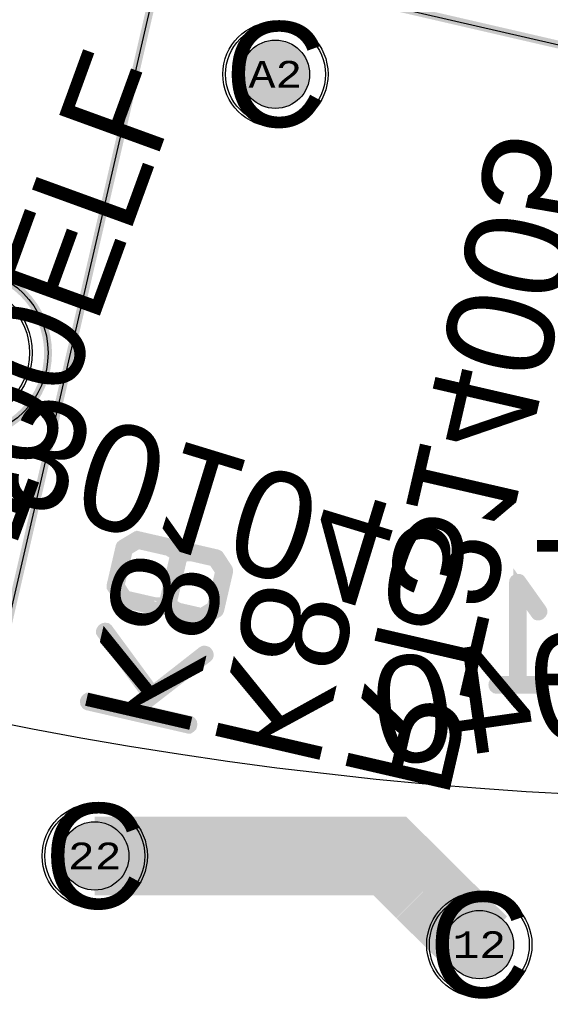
# Model space of a CAD drawing. Extents: x -125 to 125, y -186 to 125.
# Tile 34 of 112: x -14 to -4, y -79 to -60. Entities that reach past the tile are written whole.
import ezdxf
from ezdxf.enums import TextEntityAlignment as Align

# ---------------------------------------------------------------- set-up
doc = ezdxf.new("R2010")
doc.units = 0
doc.header["$MEASUREMENT"] = 0
for name, color, linetype in [('ASSEMBLY_OUTLINES_BTM', 191, 'CONTINUOUS'), ('ASSEMBLY_OUTLINES_TOP', 102, 'CONTINUOUS'), ('ASSEMBLY_PART_NUMBERS_BTM', 191, 'CONTINUOUS'), ('ASSEMBLY_PART_NUMBERS_TOP', 102, 'CONTINUOUS'), ('ASSEMBLY_REF_DES_BTM', 191, 'CONTINUOUS'), ('BOARD_OUTLINE', 10, 'CONTINUOUS'), ('DRILL_DRAWING', 21, 'CONTINUOUS'), ('GENERATED_SILKSCREEN_BTM', 255, 'CONTINUOUS'), ('MANUFACTURING_OUTLINES', 10, 'CONTINUOUS'), ('PART_HOLES_LAYER_BOTTOM', 30, 'CONTINUOUS'), ('PART_HOLES_LAYER_TOP', 30, 'CONTINUOUS'), ('PART_PADS_LAYER_BOTTOM', 230, 'CONTINUOUS'), ('PART_PADS_LAYER_TOP', 150, 'CONTINUOUS'), ('PIN_NUMBERS_BTM', 8, 'CONTINUOUS'), ('PIN_NUMBERS_TOP', 8, 'CONTINUOUS'), ('PLACEMENT_OUTLINES_BTM', 222, 'CONTINUOUS'), ('PLANE_DATA_LAYER_BOTTOM', 230, 'CONTINUOUS'), ('PLANE_SHAPES_LAYER_BOTTOM', 230, 'CONTINUOUS'), ('PLANE_SHAPES_LAYER_TOP', 150, 'CONTINUOUS'), ('ROUTE_BORDER', 151, 'CONTINUOUS'), ('SILKSCREEN_OUTLINES_BTM', 211, 'CONTINUOUS'), ('SILKSCREEN_REF_DES_BTM', 211, 'CONTINUOUS'), ('SOLDERMASK_PADS_BTM', 12, 'CONTINUOUS'), ('SOLDERMASK_PADS_TOP', 180, 'CONTINUOUS'), ('TRACES_LAYER_TOP', 150, 'CONTINUOUS')]:
    doc.layers.add(name, color=color, linetype=linetype)
doc.styles.add('COURIER_NEW', font='cour.ttf')
doc.styles.add('VERIBEST_GERBER_0', font='txt')

msp = doc.modelspace()

# ---------------------------------------------------------------- hatches: boundary and pattern name
at = {"layer": 'PART_HOLES_LAYER_BOTTOM'}
h = msp.add_hatch(color=256, dxfattribs=at)
edge = h.paths.add_edge_path()
edge.add_arc((-9.579847, -61.20112), 0.65, 0, 360)
h = msp.add_hatch(color=256, dxfattribs=at)
edge = h.paths.add_edge_path()
edge.add_arc((-13.012601, -76.070008), 0.65, 0, 360)
h = msp.add_hatch(color=256, dxfattribs=at)
edge = h.paths.add_edge_path()
edge.add_arc((-5.704824, -77.757142), 0.65, 0, 360)
at = {"layer": 'PART_HOLES_LAYER_TOP'}
h = msp.add_hatch(color=256, dxfattribs=at)
edge = h.paths.add_edge_path()
edge.add_arc((-9.579847, -61.20112), 0.65, 0, 360)
h = msp.add_hatch(color=256, dxfattribs=at)
edge = h.paths.add_edge_path()
edge.add_arc((-13.012601, -76.070008), 0.65, 0, 360)
h = msp.add_hatch(color=256, dxfattribs=at)
edge = h.paths.add_edge_path()
edge.add_arc((-5.704824, -77.757142), 0.65, 0, 360)
at = {"layer": 'PLANE_DATA_LAYER_BOTTOM'}
h = msp.add_hatch(color=256, dxfattribs=at)
h.paths.add_polyline_path([(-96.5, 0, -1), (96.5, 0, -1)], flags=0)
h.paths.add_polyline_path([(-92.5, 0, -1), (92.5, 0, -1)], flags=0)
at = {"layer": 'PLANE_SHAPES_LAYER_BOTTOM'}
h = msp.add_hatch(color=256, dxfattribs=at)
h.paths.add_polyline_path([(-96.5, 0, -1), (96.5, 0, -1)], flags=0)
h.paths.add_polyline_path([(-92.5, 0, -1), (92.5, 0, -1)], flags=0)
at = {"layer": 'PLANE_SHAPES_LAYER_TOP'}
h = msp.add_hatch(color=256, dxfattribs=at)
h.paths.add_polyline_path([(-96.56345, 0, -1), (96.56345, 0, -1)], flags=0)
h.paths.add_polyline_path([(-92.5, 0, -1), (92.5, 0, -1)], flags=0)

# ---------------------------------------------------------------- linework, layer by layer
at = {"layer": 'ASSEMBLY_OUTLINES_BTM'}
msp.add_lwpolyline([(0.657203, -61.758236), (-5.866376, -90.014969), (-18.240875, -87.15809), (-11.717295, -58.901359)], close=True, dxfattribs=at)
msp.add_circle((-15.5, -66.5), 1.6, dxfattribs=at)
at = {"layer": 'ASSEMBLY_OUTLINES_TOP'}
for radius in [125, 90.284619, 85, 75]:
    msp.add_circle((0, 0), radius, dxfattribs=at)
at = {"layer": 'BOARD_OUTLINE'}
msp.add_circle((0, 0), 97.5, dxfattribs=at)
at = {"layer": 'GENERATED_SILKSCREEN_BTM', "const_width": 0.15}
msp.add_lwpolyline([(0.657203, -61.758236), (-5.866376, -90.014969), (-18.240875, -87.15809), (-11.717295, -58.901359)], close=True, dxfattribs=at)
msp.add_lwpolyline([(-17.1, -66.5, -1), (-13.9, -66.5, -1)], format="xyb", close=True, dxfattribs=at)
at = {"layer": 'GENERATED_SILKSCREEN_BTM', "const_width": 0.254}
for points in [[(-11.189361, -70.252834), (-11.392561, -70.271122), (-11.567313, -70.165458), (-11.573409, -70.163426), (-11.581537, -70.159362), (-12.193169, -70.019154), (-12.201297, -70.017122), (-12.205361, -70.019154), (-12.213489, -70.019154), (-12.223649, -70.02525), (-12.473585, -70.175618), (-12.483745, -70.183746), (-12.487809, -70.191874), (-12.491873, -70.200002), (-12.660529, -70.927458), (-12.660529, -70.933554), (-12.660529, -70.93965), (-12.660529, -70.947778), (-12.654433, -70.957938), (-12.495937, -71.20381), (-12.489841, -71.21397), (-12.481713, -71.220066), (-12.471553, -71.222098), (-11.859921, -71.362306), (-11.851793, -71.364338), (-11.847729, -71.36637), (-11.845697, -71.364338), (-11.640465, -71.344018), (-11.465713, -71.451714), (-11.463681, -71.453746), (-11.451489, -71.45781), (-10.976001, -71.567538), (-10.967873, -71.56957), (-10.957713, -71.567538), (-10.945521, -71.561442), (-10.695585, -71.411074), (-10.687457, -71.402946), (-10.683393, -71.394818), (-10.681361, -71.390754), (-10.679329, -71.384658), (-10.510673, -70.657202), (-10.510673, -70.649074), (-10.510673, -70.638914), (-10.514737, -70.626722), (-10.673233, -70.382882), (-10.683393, -70.372722), (-10.691521, -70.368658), (-10.699649, -70.364594), (-11.175137, -70.254866), (-11.181233, -70.252834), (-11.185297, -70.252834), (-11.189361, -70.252834)], [(-11.849761, -71.281026), (-12.434977, -71.146914), (-12.575185, -70.927458), (-12.414657, -70.236578), (-12.193169, -70.102466), (-11.607953, -70.236578), (-11.451489, -70.334114), (-11.666881, -71.266802), (-11.849761, -71.281026)], [(-10.978033, -71.482194), (-11.429137, -71.378562), (-11.587633, -71.28509), (-11.372241, -70.352402), (-11.189361, -70.334114), (-10.738257, -70.437746), (-10.596017, -70.65517), (-10.756545, -71.34605), (-10.978033, -71.482194)], [(-4.576632, -72.773232), (-4.560376, -72.777296), (-4.550216, -72.785424), (-4.546152, -72.799648), (-4.54412, -72.815904), (-4.546152, -72.830128), (-4.550216, -72.844352), (-4.560376, -72.854512), (-4.576632, -72.856544), (-5.369112, -72.856544), (-5.383336, -72.854512), (-5.395528, -72.844352), (-5.401624, -72.830128), (-5.403656, -72.815904), (-5.401624, -72.799648), (-5.395528, -72.785424), (-5.383336, -72.777296), (-5.369112, -72.773232), (-5.01148, -72.773232), (-5.01148, -70.865184), (-5.009448, -70.85096), (-5.003352, -70.8408), (-4.993192, -70.834704), (-4.978968, -70.832672), (-4.968808, -70.83064), (-4.958648, -70.83064), (-4.95052, -70.834704), (-4.942392, -70.842832), (-4.546152, -71.3996), (-4.542088, -71.407728), (-4.540056, -71.413824), (-4.540056, -71.428048), (-4.546152, -71.44024), (-4.556312, -71.4504), (-4.568504, -71.458528), (-4.582728, -71.462592), (-4.590856, -71.462592), (-4.596952, -71.46056), (-4.607112, -71.448368), (-4.932232, -70.9932), (-4.932232, -72.773232), (-4.576632, -72.773232)], [(-10.947553, -72.203554), (-10.933329, -72.197458), (-10.919105, -72.19949), (-10.902849, -72.205586), (-10.892689, -72.215746), (-10.884561, -72.227938), (-10.880497, -72.244194), (-10.880497, -72.25029), (-10.882529, -72.256386), (-10.886593, -72.262482), (-10.892689, -72.268578), (-12.219585, -73.298802), (-11.215777, -73.53045), (-11.201553, -73.538578), (-11.193425, -73.55077), (-11.191393, -73.564994), (-11.193425, -73.58125), (-11.197489, -73.595474), (-11.207649, -73.605634), (-11.219841, -73.613762), (-11.236097, -73.613762), (-13.140081, -73.17485), (-13.154305, -73.166722), (-13.162433, -73.15453), (-13.164465, -73.140306), (-13.164465, -73.126082), (-13.158369, -73.111858), (-13.148209, -73.099666), (-13.136017, -73.091538), (-13.119761, -73.091538), (-12.325249, -73.274418), (-11.983873, -73.008226), (-12.853569, -71.821538), (-12.857633, -71.81341), (-12.861697, -71.807314), (-12.861697, -71.799186), (-12.859665, -71.79309), (-12.851537, -71.780898), (-12.841377, -71.770738), (-12.827153, -71.76261), (-12.812929, -71.760578), (-12.798705, -71.76261), (-12.786513, -71.77277), (-11.914785, -72.96149), (-10.947553, -72.203554)]]:
    msp.add_lwpolyline(points, dxfattribs=at)
at = {"layer": 'MANUFACTURING_OUTLINES'}
msp.add_circle((0, 0), 97.5254, dxfattribs=at)
at = {"layer": 'PART_HOLES_LAYER_BOTTOM'}
for centre in [(-9.579847, -61.20112), (-13.012601, -76.070008), (-5.704824, -77.757142)]:
    msp.add_circle(centre, 0.65, dxfattribs=at)
at = {"layer": 'PART_HOLES_LAYER_TOP'}
for centre in [(-9.579847, -61.20112), (-13.012601, -76.070008), (-5.704824, -77.757142)]:
    msp.add_circle(centre, 0.65, dxfattribs=at)
at = {"layer": 'PART_PADS_LAYER_BOTTOM'}
for centre, radius in [((-9.579847, -61.20112), 0.95), ((-15.5, -66.5), 1.25), ((-13.012601, -76.070008), 0.95), ((-5.704824, -77.757142), 0.95)]:
    msp.add_circle(centre, radius, dxfattribs=at)
at = {"layer": 'PART_PADS_LAYER_TOP'}
for centre, radius in [((-9.579847, -61.20112), 0.95), ((-15.5, -66.5), 1.25), ((-13.012601, -76.070008), 0.95), ((-5.704824, -77.757142), 0.95)]:
    msp.add_circle(centre, radius, dxfattribs=at)
at = {"layer": 'PLACEMENT_OUTLINES_BTM'}
msp.add_lwpolyline([(0.657203, -61.758236), (-5.866376, -90.014969), (-18.240875, -87.15809), (-11.717295, -58.901359)], close=True, dxfattribs=at)
msp.add_circle((-15.5, -66.5), 1.6, dxfattribs=at)
at = {"layer": 'ROUTE_BORDER'}
msp.add_circle((0, 0), 96.5, dxfattribs=at)
at = {"layer": 'SILKSCREEN_OUTLINES_BTM'}
msp.add_lwpolyline([(0.657203, -61.758236), (-5.866376, -90.014969), (-18.240875, -87.15809), (-11.717295, -58.901359)], close=True, dxfattribs=at)
msp.add_circle((-15.5, -66.5), 1.6, dxfattribs=at)
at = {"layer": 'SOLDERMASK_PADS_BTM'}
for centre, radius in [((-9.579847, -61.20112), 1), ((-15.5, -66.5), 1.3), ((-13.012601, -76.070008), 1), ((-5.704824, -77.757142), 1)]:
    msp.add_circle(centre, radius, dxfattribs=at)
at = {"layer": 'SOLDERMASK_PADS_TOP'}
for centre, radius in [((-9.579847, -61.20112), 1), ((-15.5, -66.5), 1.3), ((-13.012601, -76.070008), 1), ((-5.704824, -77.757142), 1)]:
    msp.add_circle(centre, radius, dxfattribs=at)
at = {"layer": 'TRACES_LAYER_TOP', "const_width": 1.5}
for points in [[(-13.012601, -76.070008), (-7.405666, -76.070008), (-6.751102, -76.724572)], [(-6.751102, -76.724572), (-5.704824, -77.757142)]]:
    msp.add_lwpolyline(points, dxfattribs=at)

# ---------------------------------------------------------------- texts
at = {"layer": 'ASSEMBLY_PART_NUMBERS_BTM', "style": 'VERIBEST_GERBER_0', "text_generation_flag": 2}
for s, rotation, p in [('RT314005', 257, (-6.316936, -75.029539)), ('0039301040', 163, (-20.742622, -67.429012)), ('0039301040', 8, (7.103501, -70.265277))]:
    msp.add_text(s, height=2.032, rotation=rotation, dxfattribs=at).set_placement(p, align=Align.TOP_LEFT)
at = {"layer": 'ASSEMBLY_PART_NUMBERS_TOP', "style": 'VERIBEST_GERBER_0'}
msp.add_text('CRM2512-FX-R100ELF', height=2.032, rotation=70, dxfattribs=at).set_placement((-23.113181, -87.868731), align=Align.TOP_LEFT)
at = {"layer": 'ASSEMBLY_REF_DES_BTM', "style": 'VERIBEST_GERBER_0', "text_generation_flag": 2}
msp.add_text('TP41', height=2.032, dxfattribs=at).set_placement((1.75, -68.25), align=Align.TOP_LEFT)
msp.add_text('K8', height=2.032, rotation=257, dxfattribs=at).set_placement((-8.791836, -74.458161), align=Align.TOP_LEFT)
at = {"layer": 'DRILL_DRAWING', "style": 'VERIBEST_GERBER_0'}
for p in [(-9.579847, -61.20112), (-13.012601, -76.070008), (-5.704824, -77.757142)]:
    msp.add_text('C', height=2, dxfattribs=at).set_placement(p, align=Align.MIDDLE_CENTER)
at = {"layer": 'PIN_NUMBERS_BTM', "style": 'COURIER_NEW'}
for s, p in [('A2', (-9.579847, -61.20112)), ('22', (-13.012601, -76.070008)), ('12', (-5.704824, -77.757142))]:
    msp.add_text(s, height=0.508, dxfattribs=at).set_placement(p, align=Align.MIDDLE_CENTER)
at = {"layer": 'PIN_NUMBERS_TOP', "style": 'COURIER_NEW'}
for s, p in [('A2', (-9.579847, -61.20112)), ('22', (-13.012601, -76.070008)), ('12', (-5.704824, -77.757142))]:
    msp.add_text(s, height=0.508, dxfattribs=at).set_placement(p, align=Align.MIDDLE_CENTER)
at = {"layer": 'SILKSCREEN_REF_DES_BTM', "style": 'VERIBEST_GERBER_0', "text_generation_flag": 2}
msp.add_text('K8', height=2.032, rotation=257, dxfattribs=at).set_placement((-11.266738, -73.886787), align=Align.TOP_LEFT)
msp.add_text('TP41', height=2.032, dxfattribs=at).set_placement((1.75, -70.79), align=Align.TOP_LEFT)

doc.saveas('drawing.dxf')
